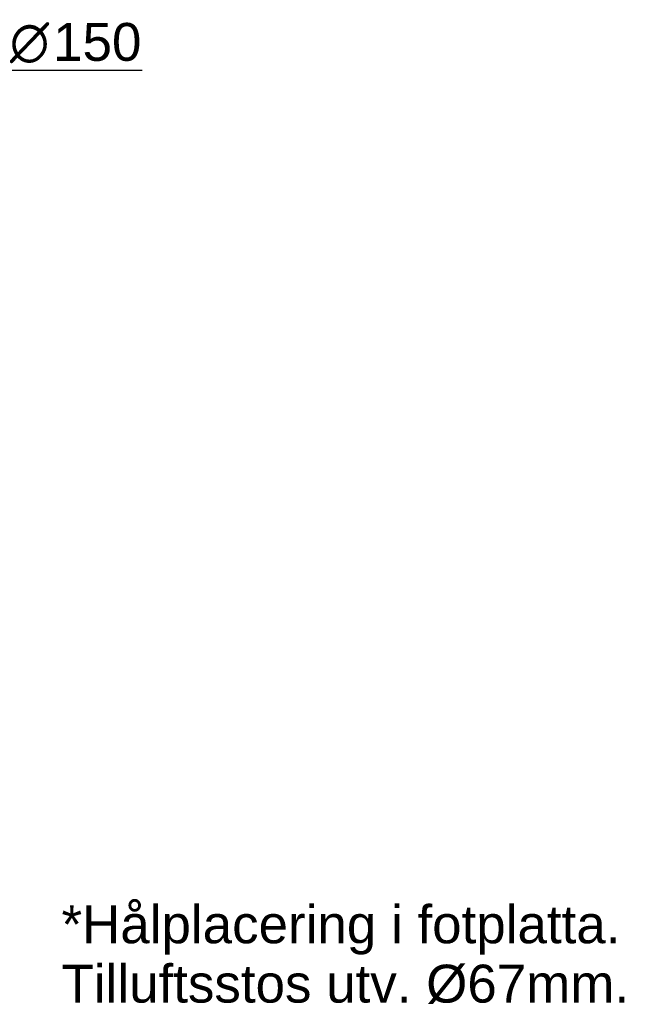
# Model space of a CAD drawing. Header units: millimetres. Extents: x -639 to 386, y 699 to 1570.
# Tile 7 of 7: x -23 to 386, y 845 to 1482. Entities that reach past the tile are written whole.
import ezdxf
from ezdxf.enums import TextEntityAlignment as Align

# ---------------------------------------------------------------- set-up
doc = ezdxf.new("R2010")
doc.units = ezdxf.units.MM
doc.layers.add('Default', color=7, linetype='Continuous')
doc.styles.add('SEACAD_arial_ttf', font='arial.ttf')
doc.styles.add('SEACAD_semeca1_ttf', font='semeca1.ttf')

# ---------------------------------------------------------------- blocks, each defined once
blk = doc.blocks.new('SEANNOT_GROUP')
at = {"layer": 'Default', "linetype": 'Continuous'}
blk.add_hatch(color=1, dxfattribs=at).paths.add_polyline_path([(-279.74, 1223.48), (-284.18, 1206.67), (-274.53, 1221.13)])
at = {"layer": 'Default', "color": 1, "linetype": 'Continuous'}
blk.add_line((-174.96, 1449), (55.9, 1449), dxfattribs=at)
blk.add_lwpolyline([(-174.96, 1449), (-284.18, 1206.67)], dxfattribs=at)
for s, style, p in [('Skorsten ', 'SEACAD_arial_ttf', (-174.96, 1479.62)), ('O', 'SEACAD_semeca1_ttf', (-29.56, 1479.62)), ('150', 'SEACAD_arial_ttf', (-1.62, 1479.62)), ('Chimney', 'SEACAD_arial_ttf', (-174.96, 1442.87))]:
    blk.add_text(s, height=24.5, dxfattribs=dict(at, style=style)).set_placement(p, align=Align.TOP_LEFT)

msp = doc.modelspace()

# ---------------------------------------------------------------- block references
at = {"layer": 'Default'}
msp.add_blockref('SEANNOT_GROUP', (0, 0), dxfattribs=at)

# ---------------------------------------------------------------- texts
at = {"layer": 'Default', "color": 4, "linetype": 'Continuous', "style": 'SEACAD_arial_ttf'}
for s, p in [('*Hålplacering i fotplatta.', (3.78, 909.26)), ('Tilluftsstos utv. Ø67mm.', (3.78, 870.91))]:
    msp.add_text(s, height=24.5, dxfattribs=at).set_placement(p, align=Align.TOP_LEFT)

doc.saveas('drawing.dxf')
